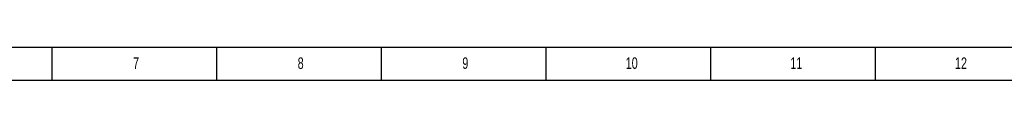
# Model space of a CAD drawing. Header units: millimetres. Extents: x 0 to 1189, y 0 to 841.
# Tile 10 of 14: x 292 to 591, y 831 to 841. Entities that reach past the tile are written whole.
import ezdxf

# ---------------------------------------------------------------- set-up
doc = ezdxf.new("R2010")
doc.units = ezdxf.units.MM
doc.layers.add('10', color=7, linetype='Continuous')
doc.layers.add('5', color=7, linetype='Continuous')
doc.styles.add('SLDTEXTSTYLE5', font='TXT', dxfattribs={"width": 0.7})

msp = doc.modelspace()

# ---------------------------------------------------------------- linework, layer by layer
at = {"layer": '5', "color": 7}
msp.add_line((1189, 841), (0, 841), dxfattribs=at)
at = {"layer": '5'}
for p, q in [((302, 841), (302, 831.05)), ((352, 841), (352, 831.05)), ((402, 841), (402, 831.05)), ((452, 841), (452, 831.05)), ((502, 841), (502, 831.05)), ((552, 841), (552, 831.05))]:
    msp.add_line(p, q, dxfattribs=at)
at = {"layer": '5', "color": 7, "lineweight": 25}
msp.add_line((1179, 831.05), (25, 831.05), dxfattribs=at)

# ---------------------------------------------------------------- texts
at = {"layer": '10', "char_height": 3.5, "attachment_point": 2, "style": 'SLDTEXTSTYLE5'}
for s, insert in [('7', (327.55, 838.04)), ('8', (377.55, 838.04)), ('9', (427.55, 838.04)), ('10', (478.09, 838.04)), ('11', (528.09, 838.04)), ('12', (578.09, 838.04))]:
    msp.add_mtext(s, dxfattribs=dict(at, insert=insert))

doc.saveas('drawing.dxf')
